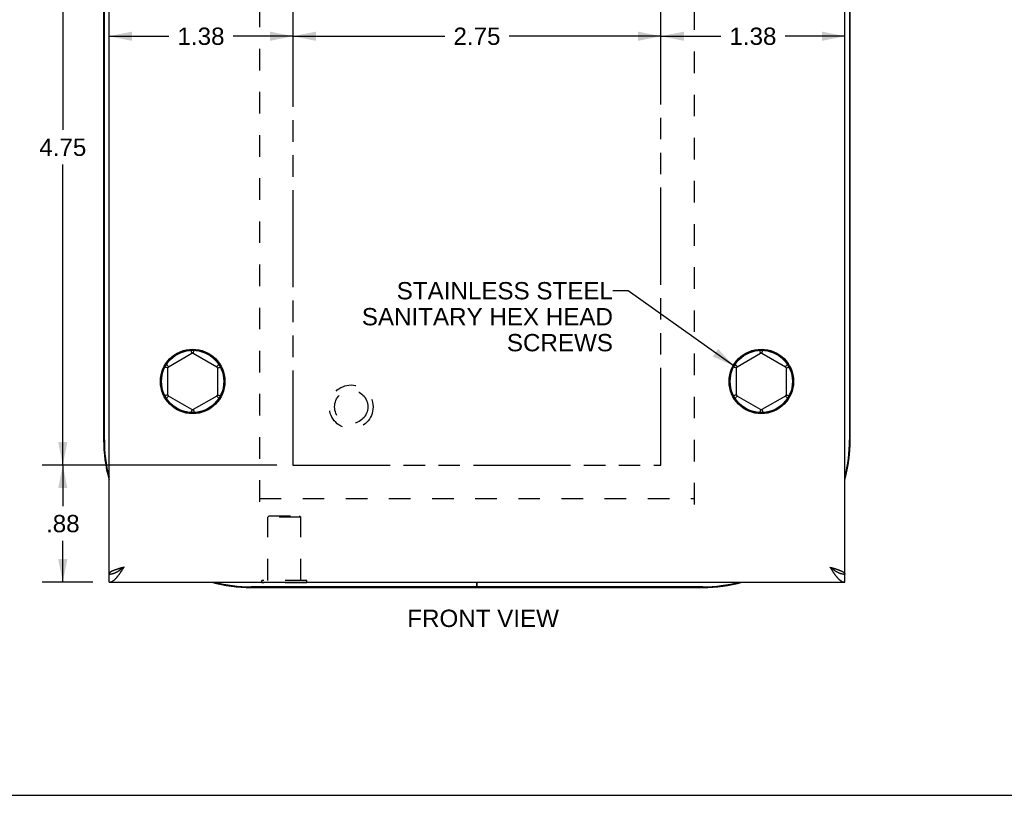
# Model space of a CAD drawing. Header units: inches. Extents: x 0 to 29.3, y 0 to 19.
# Tile 15 of 67: x 7.3 to 14.7, y 0 to 5.8. Entities that reach past the tile are written whole.
import ezdxf

# ---------------------------------------------------------------- set-up
doc = ezdxf.new("R2010")
doc.units = ezdxf.units.IN
doc.header["$LTSCALE"] = 1.612069
doc.header["$MEASUREMENT"] = 0
doc.linetypes.add('HIDDEN', pattern=[0.2, 0.1, -0.1])
doc.linetypes.add('PHANTOM', pattern=[0.8, 0.45, -0.05, 0.1, -0.05, 0.1, -0.05])
doc.layers.get('0').update_dxf_attribs({"linetype": 'CONTINUOUS'})
for name, color, linetype in [('02___PRT_ALL_AXES', 7, 'CONTINUOUS'), ('AVAILABLE_DOOR_SPACE', 7, 'CONTINUOUS'), ('DEFAULT_2', 8, 'HIDDEN'), ('DIMENSIONS', 7, 'CONTINUOUS')]:
    doc.layers.add(name, color=color, linetype=linetype)
doc.styles.get("Standard").update_dxf_attribs({"font": 'arial.ttf'})
doc.dimstyles.new('DIMSTYLE_1', dxfattribs={"dimtxt": 0.12931, "dimasz": 0.172414, "dimexe": 0.09, "dimexo": 0.07, "dimgap": 0.0375, "dimtad": 0, "dimtih": 1, "dimtoh": 1, "dimzin": 4, "dimdsep": 46, "dimtxsty": 'Standard', "dimblk": '_FILLED', "dimblk1": '_FILLED', "dimblk2": '_FILLED', "dimcen": 0.09, "dimazin": 1, "dimtfac": 1, "dimtofl": 0, "dimtmove": 0, "dimatfit": 3, "dimldrblk": '_FILLED', "dimfxl": 0, "dimtolj": 1, "dimtzin": 4, "dimarcsym": 0})
doc.dimstyles.get("Standard").update_dxf_attribs({"dimtxt": 0.146552, "dimasz": 0.172414, "dimexe": 0.09, "dimexo": 0.07, "dimgap": 0.09, "dimtad": 0, "dimtih": 1, "dimtoh": 1, "dimzin": 4, "dimdsep": 46, "dimtxsty": 'Standard', "dimblk": '_FILLED', "dimblk1": '_FILLED', "dimblk2": '_FILLED', "dimcen": 0.09, "dimazin": 1, "dimtp": 0.01, "dimtm": 0.01, "dimtfac": 1, "dimtofl": 0, "dimtmove": 0, "dimatfit": 3, "dimldrblk": '_FILLED', "dimfxl": 0, "dimtolj": 1, "dimtzin": 4, "dimarcsym": 0})

# ---------------------------------------------------------------- blocks, each defined once
blk = doc.blocks.new('_FILLED')
at = {"color": 0, "linetype": 'ByBlock'}
blk.add_solid([(0, 0), (-1, 0.2), (-1, -0.2)], dxfattribs=at)
blk = doc.blocks.new('*D13')
at = {"layer": 'DIMENSIONS', "color": 2, "linetype": 'Continuous'}
for p, q in [((7.964, 5.6729), (8.4112, 5.6729)), ((9.339, 5.6729), (8.8919, 5.6729))]:
    blk.add_line(p, q, dxfattribs=at)
at = {"layer": 'DIMENSIONS', "color": 2, "linetype": 'Continuous', "xscale": 0.1724137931, "yscale": 0.1724137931, "zscale": 0.1724137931, "rotation": 180}
blk.add_blockref('_FILLED', (7.964, 5.6729), dxfattribs=at)
at = {"layer": 'DIMENSIONS', "color": 2, "linetype": 'Continuous', "xscale": 0.1724137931, "yscale": 0.1724137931, "zscale": 0.1724137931}
blk.add_blockref('_FILLED', (9.339, 5.6729), dxfattribs=at)
at = {"layer": 'DIMENSIONS', "color": 2, "linetype": 'Continuous', "insert": (8.6515, 5.7376), "char_height": 0.12931, "width": 0.351397, "attachment_point": 2, "line_spacing_factor": 0.9}
blk.add_mtext('1.38', dxfattribs=at)
blk = doc.blocks.new('*D14')
at = {"layer": 'DIMENSIONS', "color": 2, "linetype": 'Continuous'}
for p, q in [((12.089, 5.6729), (12.5362, 5.6729)), ((13.464, 5.6729), (13.0169, 5.6729))]:
    blk.add_line(p, q, dxfattribs=at)
at = {"layer": 'DIMENSIONS', "color": 2, "linetype": 'Continuous', "xscale": 0.1724137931, "yscale": 0.1724137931, "zscale": 0.1724137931, "rotation": 180}
blk.add_blockref('_FILLED', (12.089, 5.6729), dxfattribs=at)
at = {"layer": 'DIMENSIONS', "color": 2, "linetype": 'Continuous', "xscale": 0.1724137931, "yscale": 0.1724137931, "zscale": 0.1724137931}
blk.add_blockref('_FILLED', (13.464, 5.6729), dxfattribs=at)
at = {"layer": 'DIMENSIONS', "color": 2, "linetype": 'Continuous', "insert": (12.7765, 5.7376), "char_height": 0.12931, "width": 0.351397, "attachment_point": 2, "line_spacing_factor": 0.9}
blk.add_mtext('1.38', dxfattribs=at)
blk = doc.blocks.new('*D16')
at = {"layer": 'DIMENSIONS', "color": 2, "linetype": 'Continuous'}
for p, q in [((9.2183, 2.4682), (7.4635, 2.4682)), ((7.6186, 2.4682), (7.6186, 2.16)), ((7.6186, 1.5932), (7.6186, 1.9014)), ((7.8433, 1.5932), (7.4635, 1.5932))]:
    blk.add_line(p, q, dxfattribs=at)
at = {"layer": 'DIMENSIONS', "color": 2, "linetype": 'Continuous', "xscale": 0.1724137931, "yscale": 0.1724137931, "zscale": 0.1724137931}
for p, rotation in [((7.6186, 2.4682), 90), ((7.6186, 1.5932), 270)]:
    blk.add_blockref('_FILLED', p, dxfattribs=dict(at, rotation=rotation))
at = {"layer": 'DIMENSIONS', "color": 2, "linetype": 'Continuous', "insert": (7.6186, 2.0954), "char_height": 0.12931, "width": 0.250929, "attachment_point": 2, "line_spacing_factor": 0.9}
blk.add_mtext('.88', dxfattribs=at)
blk = doc.blocks.new('*D19')
at = {"layer": 'DIMENSIONS', "color": 2, "linetype": 'Continuous'}
for p, q in [((9.2183, 7.2182), (7.4635, 7.2182)), ((7.6186, 7.2182), (7.6186, 4.9725)), ((7.6186, 2.4682), (7.6186, 4.7139)), ((9.2183, 2.4682), (7.4635, 2.4682))]:
    blk.add_line(p, q, dxfattribs=at)
at = {"layer": 'DIMENSIONS', "color": 2, "linetype": 'Continuous', "xscale": 0.1724137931, "yscale": 0.1724137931, "zscale": 0.1724137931}
for p, rotation in [((7.6186, 7.2182), 90), ((7.6186, 2.4682), 270)]:
    blk.add_blockref('_FILLED', p, dxfattribs=dict(at, rotation=rotation))
at = {"layer": 'DIMENSIONS', "color": 2, "linetype": 'Continuous', "insert": (7.6186, 4.9079), "char_height": 0.12931, "width": 0.351397, "attachment_point": 2, "line_spacing_factor": 0.9}
blk.add_mtext('4.75', dxfattribs=at)
blk = doc.blocks.new('*D20')
at = {"layer": 'DIMENSIONS', "color": 2, "linetype": 'Continuous'}
for p, q in [((9.339, 5.6729), (10.4737, 5.6729)), ((12.089, 5.6729), (10.9544, 5.6729))]:
    blk.add_line(p, q, dxfattribs=at)
at = {"layer": 'DIMENSIONS', "color": 2, "linetype": 'Continuous', "xscale": 0.1724137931, "yscale": 0.1724137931, "zscale": 0.1724137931, "rotation": 180}
blk.add_blockref('_FILLED', (9.339, 5.6729), dxfattribs=at)
at = {"layer": 'DIMENSIONS', "color": 2, "linetype": 'Continuous', "xscale": 0.1724137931, "yscale": 0.1724137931, "zscale": 0.1724137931}
blk.add_blockref('_FILLED', (12.089, 5.6729), dxfattribs=at)
at = {"layer": 'DIMENSIONS', "color": 2, "linetype": 'Continuous', "insert": (10.714, 5.7376), "char_height": 0.12931, "width": 0.351397, "attachment_point": 2, "line_spacing_factor": 0.9}
blk.add_mtext('2.75', dxfattribs=at)

msp = doc.modelspace()

# ---------------------------------------------------------------- linework, layer by layer
at = {"color": 3, "linetype": 'Continuous'}
for p, q in [((7.964, 1.6532), (7.964, 8.0332)), ((13.464, 1.6532), (13.464, 8.0332)), ((8.0382, 1.6938), (8.0341, 1.6926)), ((8.0422, 1.6951), (8.0382, 1.6938)), ((8.0463, 1.6964), (8.0422, 1.6951)), ((8.0505, 1.6976), (8.0463, 1.6964)), ((8.0547, 1.6989), (8.0505, 1.6976)), ((8.061, 1.7008), (8.0547, 1.6989)), ((8.0667, 1.6906), (8.0693, 1.6948)), ((8.0693, 1.6948), (8.0747, 1.7031)), ((8.0747, 1.7031), (8.076, 1.7052)), ((13.352, 1.7052), (13.3627, 1.7021)), ((13.352, 1.7052), (13.356, 1.699)), ((13.356, 1.699), (13.36, 1.6927)), ((13.36, 1.6927), (13.3627, 1.6885)), ((13.3627, 1.7021), (13.3691, 1.7002)), ((13.3691, 1.7002), (13.3733, 1.6989)), ((13.3733, 1.6989), (13.3775, 1.6976)), ((13.3775, 1.6976), (13.3817, 1.6964)), ((13.3817, 1.6964), (13.3858, 1.6951)), ((13.3858, 1.6951), (13.3899, 1.6938)), ((8.064, 1.6865), (8.0667, 1.6906)), ((13.3627, 1.6885), (13.3653, 1.6844)), ((13.3653, 1.6844), (13.368, 1.6803)), ((7.964, 1.5932), (13.464, 1.5932))]:
    msp.add_line(p, q, dxfattribs=at)
at = {"color": 7, "linetype": 'Continuous'}
for p, q in [((7.9236, 7.0307), (7.9236, 2.6557)), ((7.929, 2.6557), (7.929, 7.0307)), ((13.499, 7.0307), (13.499, 2.6557)), ((13.5044, 2.6557), (13.5044, 7.0307)), ((8.5812, 3.3138), (8.5798, 3.3186)), ((8.5829, 3.308), (8.5812, 3.3138)), ((8.5956, 3.3097), (8.5966, 3.3131)), ((12.8312, 3.3138), (12.8298, 3.3186)), ((12.8329, 3.308), (12.8312, 3.3138)), ((12.8456, 3.3097), (12.8466, 3.3131)), ((8.409, 3.2029), (8.584, 3.304)), ((8.584, 3.3041), (8.5829, 3.308)), ((8.584, 3.304), (8.584, 3.3041)), ((8.594, 3.3041), (8.5956, 3.3097)), ((8.594, 3.304), (8.594, 3.3041)), ((8.594, 3.304), (8.769, 3.2029)), ((12.659, 3.2029), (12.834, 3.304)), ((12.834, 3.3041), (12.8329, 3.308)), ((12.834, 3.304), (12.834, 3.3041)), ((12.844, 3.3041), (12.8456, 3.3097)), ((12.844, 3.304), (12.844, 3.3041)), ((12.844, 3.304), (13.019, 3.2029)), ((8.3941, 3.1968), (8.3893, 3.198)), ((8.4038, 3.1943), (8.4014, 3.1949)), ((8.4061, 3.2059), (8.4035, 3.2086)), ((8.404, 3.1943), (8.4038, 3.1943)), ((8.404, 2.9922), (8.404, 3.1943)), ((8.769, 3.2029), (8.7704, 3.2043)), ((8.7704, 3.2043), (8.7756, 3.2098)), ((8.774, 3.1943), (8.774, 2.9922)), ((8.774, 3.1943), (8.7742, 3.1943)), ((8.7742, 3.1943), (8.7797, 3.1957)), ((8.7756, 3.2098), (8.7801, 3.2144)), ((8.7797, 3.1957), (8.7839, 3.1968)), ((8.7801, 3.2144), (8.7833, 3.2178)), ((12.6441, 3.1968), (12.6393, 3.198)), ((12.65, 3.1953), (12.6441, 3.1968)), ((12.6538, 3.1943), (12.65, 3.1953)), ((12.654, 3.1943), (12.6538, 3.1943)), ((12.654, 2.9922), (12.654, 3.1943)), ((12.6589, 3.2031), (12.6549, 3.2072)), ((12.659, 3.2029), (12.6589, 3.2031)), ((13.019, 3.2029), (13.0191, 3.203)), ((13.024, 3.1943), (13.0242, 3.1943)), ((13.024, 3.1943), (13.024, 2.9922)), ((13.0242, 3.1943), (13.0297, 3.1957)), ((13.0256, 3.2098), (13.0301, 3.2144)), ((13.0297, 3.1957), (13.0339, 3.1968)), ((13.0301, 3.2144), (13.0333, 3.2178)), ((8.3983, 2.9907), (8.3941, 2.9897)), ((8.4038, 2.9922), (8.3983, 2.9907)), ((8.4019, 2.9762), (8.3984, 2.9726)), ((8.4061, 2.9806), (8.4019, 2.9762)), ((8.404, 2.9922), (8.4038, 2.9922)), ((8.4089, 2.9834), (8.4061, 2.9806)), ((8.409, 2.9835), (8.4089, 2.9834)), ((8.584, 2.8825), (8.409, 2.9835)), ((8.769, 2.9835), (8.594, 2.8825)), ((8.769, 2.9835), (8.7691, 2.9834)), ((8.7691, 2.9834), (8.7731, 2.9793)), ((8.7731, 2.9793), (8.7761, 2.9762)), ((8.774, 2.9922), (8.7742, 2.9922)), ((8.7742, 2.9922), (8.7766, 2.9915)), ((8.7839, 2.9897), (8.7888, 2.9885)), ((12.6483, 2.9907), (12.6441, 2.9897)), ((12.6538, 2.9922), (12.6483, 2.9907)), ((12.6519, 2.9762), (12.6484, 2.9726)), ((12.6561, 2.9806), (12.6519, 2.9762)), ((12.654, 2.9922), (12.6538, 2.9922)), ((12.6589, 2.9834), (12.6561, 2.9806)), ((12.659, 2.9835), (12.6589, 2.9834)), ((12.834, 2.8825), (12.659, 2.9835)), ((13.019, 2.9835), (12.844, 2.8825)), ((13.019, 2.9835), (13.0191, 2.9834)), ((13.0191, 2.9834), (13.0231, 2.9793)), ((13.0231, 2.9793), (13.0261, 2.9762)), ((13.024, 2.9922), (13.0242, 2.9922)), ((13.0242, 2.9922), (13.028, 2.9912)), ((13.028, 2.9912), (13.0339, 2.9897)), ((13.0339, 2.9897), (13.0388, 2.9885)), ((8.5824, 2.8768), (8.5812, 2.8727)), ((8.584, 2.8823), (8.5824, 2.8768)), ((8.584, 2.8825), (8.584, 2.8823)), ((8.594, 2.8825), (8.5941, 2.8823)), ((8.5941, 2.8823), (8.5951, 2.8785)), ((8.5951, 2.8785), (8.5968, 2.8727)), ((8.5968, 2.8727), (8.5982, 2.8679)), ((12.8324, 2.8768), (12.8312, 2.8727)), ((12.834, 2.8823), (12.8324, 2.8768)), ((12.834, 2.8825), (12.834, 2.8823)), ((12.844, 2.8825), (12.8441, 2.8823)), ((12.8441, 2.8823), (12.8451, 2.8785)), ((12.8451, 2.8785), (12.8468, 2.8727)), ((12.8468, 2.8727), (12.8482, 2.8679)), ((8.056, 1.6908), (8.0587, 1.6927)), ((8.0587, 1.6927), (8.0613, 1.6946)), ((8.0634, 1.6971), (8.0609, 1.6955)), ((8.0613, 1.6946), (8.064, 1.6965)), ((8.0659, 1.6987), (8.0634, 1.6971)), ((8.064, 1.6965), (8.0667, 1.6984)), ((8.0684, 1.7004), (8.0659, 1.6987)), ((8.0689, 1.7007), (8.067, 1.6992)), ((8.0722, 1.7028), (8.0684, 1.7004)), ((8.076, 1.7052), (8.0722, 1.7028)), ((13.352, 1.7052), (13.3571, 1.702)), ((13.352, 1.7052), (13.36, 1.6994)), ((13.3571, 1.702), (13.3596, 1.7004)), ((13.3596, 1.7004), (13.3622, 1.6987)), ((13.36, 1.6994), (13.364, 1.6965)), ((13.3622, 1.6987), (13.3646, 1.6971)), ((13.3654, 1.6959), (13.3625, 1.6981)), ((13.364, 1.6965), (13.3667, 1.6946)), ((13.3667, 1.6946), (13.3693, 1.6927)), ((13.3693, 1.6927), (13.372, 1.6908)), ((7.964, 1.5932), (7.964, 1.6532)), ((13.372, 1.6908), (13.3747, 1.689)), ((13.464, 1.5932), (13.464, 1.6532)), ((10.714, 1.5582), (9.0265, 1.5582)), ((9.0265, 1.5529), (10.714, 1.5529)), ((10.714, 1.5529), (10.714, 1.5932)), ((10.716, 1.5529), (10.716, 1.5932)), ((12.4015, 1.5582), (10.716, 1.5582)), ((10.716, 1.5529), (12.4015, 1.5529)), ((0, 0), (29.3103, 0))]:
    msp.add_line(p, q, dxfattribs=at)
for points in [[(8.5798, 3.3186), (8.5791, 3.3212), (8.5783, 3.3238)], [(8.5966, 3.3131), (8.5978, 3.3172), (8.5984, 3.3193), (8.5997, 3.3238)], [(12.8298, 3.3186), (12.8291, 3.3212), (12.8283, 3.3238)], [(12.8466, 3.3131), (12.8478, 3.3172), (12.8484, 3.3193), (12.8497, 3.3238)], [(8.3893, 3.198), (8.3867, 3.1986), (8.384, 3.1993)], [(8.4014, 3.1949), (8.4, 3.1953), (8.3941, 3.1968)], [(8.4035, 3.2086), (8.4002, 3.212), (8.3984, 3.2139), (8.3966, 3.2158), (8.3947, 3.2178)], [(8.409, 3.2029), (8.4089, 3.2031), (8.4061, 3.2059)], [(8.7839, 3.1968), (8.7888, 3.198), (8.7914, 3.1986), (8.794, 3.1993)], [(12.6393, 3.198), (12.6367, 3.1986), (12.634, 3.1993)], [(12.6549, 3.2072), (12.6519, 3.2102), (12.6502, 3.212), (12.6484, 3.2139), (12.6466, 3.2158), (12.6447, 3.2178)], [(13.0191, 3.203), (13.0198, 3.2037), (13.0256, 3.2098)], [(13.0339, 3.1968), (13.0388, 3.198), (13.0414, 3.1986), (13.044, 3.1993)], [(8.3941, 2.9897), (8.3893, 2.9885), (8.3867, 2.9879), (8.384, 2.9872)], [(8.3984, 2.9726), (8.3966, 2.9707), (8.3947, 2.9687)], [(8.7761, 2.9762), (8.7796, 2.9726), (8.7814, 2.9707), (8.7833, 2.9687)], [(8.7766, 2.9915), (8.778, 2.9912), (8.7839, 2.9897)], [(8.7888, 2.9885), (8.7914, 2.9879), (8.794, 2.9872)], [(12.6441, 2.9897), (12.6393, 2.9885), (12.6367, 2.9879), (12.634, 2.9872)], [(12.6484, 2.9726), (12.6466, 2.9707), (12.6447, 2.9687)], [(13.0261, 2.9762), (13.0296, 2.9726), (13.0314, 2.9707), (13.0333, 2.9687)], [(13.0388, 2.9885), (13.0414, 2.9879), (13.044, 2.9872)], [(8.5812, 2.8727), (8.5798, 2.8679), (8.5791, 2.8653), (8.5783, 2.8627)], [(12.8312, 2.8727), (12.8298, 2.8679), (12.8291, 2.8653), (12.8283, 2.8627)], [(8.5982, 2.8679), (8.5989, 2.8653), (8.5997, 2.8627)], [(12.8482, 2.8679), (12.8489, 2.8653), (12.8497, 2.8627)], [(8.0609, 1.6955), (8.0597, 1.6947), (8.0585, 1.6939), (8.0573, 1.693), (8.0561, 1.6922), (8.0549, 1.6914), (8.0538, 1.6906), (8.0526, 1.6898), (8.0515, 1.689), (8.0504, 1.6882), (8.0493, 1.6874), (8.0482, 1.6865), (8.0471, 1.6857), (8.0461, 1.6849), (8.045, 1.6841), (8.044, 1.6833), (8.043, 1.6825), (8.042, 1.6817), (8.0411, 1.6809), (8.0407, 1.6805)], [(8.067, 1.6992), (8.0641, 1.697), (8.0626, 1.6959), (8.0612, 1.6949), (8.0597, 1.6938), (8.0583, 1.6927), (8.0568, 1.6917), (8.0554, 1.6906), (8.0539, 1.6896), (8.0525, 1.6886), (8.051, 1.6875), (8.0496, 1.6865), (8.0481, 1.6855), (8.0467, 1.6845), (8.0452, 1.6835), (8.0438, 1.6826), (8.0423, 1.6816), (8.0409, 1.6806), (8.0408, 1.6806)], [(8.0667, 1.6984), (8.068, 1.6994), (8.076, 1.7052)], [(13.3625, 1.6981), (13.3596, 1.7003), (13.3591, 1.7007)], [(13.3646, 1.6971), (13.3671, 1.6955), (13.3683, 1.6947), (13.3695, 1.6939), (13.3707, 1.693), (13.3719, 1.6922), (13.3731, 1.6914), (13.3742, 1.6906), (13.3754, 1.6898), (13.3765, 1.689), (13.3776, 1.6882), (13.3787, 1.6874), (13.3798, 1.6865), (13.3809, 1.6857), (13.382, 1.6849), (13.383, 1.6841), (13.384, 1.6833), (13.385, 1.6825), (13.386, 1.6817), (13.3869, 1.6809), (13.3873, 1.6805)], [(13.3872, 1.6806), (13.3872, 1.6806), (13.3857, 1.6816), (13.3843, 1.6826), (13.3828, 1.6835), (13.3814, 1.6845), (13.3799, 1.6855), (13.3785, 1.6865), (13.377, 1.6875), (13.3756, 1.6886), (13.3741, 1.6896), (13.3727, 1.6906), (13.3712, 1.6917), (13.3698, 1.6927), (13.3683, 1.6938), (13.3669, 1.6949), (13.3654, 1.6959)], [(7.964, 1.6532), (7.9653, 1.6532), (7.9667, 1.6533), (7.968, 1.6533), (7.9693, 1.6534), (7.9707, 1.6535), (7.972, 1.6536), (7.9733, 1.6537), (7.9747, 1.6538), (7.976, 1.654), (7.9773, 1.6541), (7.9787, 1.6543), (7.98, 1.6545), (7.9813, 1.6548), (7.9827, 1.655), (7.984, 1.6553), (7.9853, 1.6555), (7.9867, 1.6558), (7.988, 1.6562), (7.9893, 1.6565), (7.9907, 1.6568), (7.992, 1.6572), (7.9933, 1.6576), (7.9947, 1.658), (7.996, 1.6584), (7.9973, 1.6588), (7.9987, 1.6593), (8, 1.6597), (8.0013, 1.6602), (8.0027, 1.6607), (8.004, 1.6612), (8.0053, 1.6617), (8.0067, 1.6623), (8.008, 1.6628), (8.0093, 1.6634), (8.0107, 1.664), (8.012, 1.6646), (8.0133, 1.6652), (8.0147, 1.6658), (8.016, 1.6665), (8.0173, 1.6671), (8.0187, 1.6678), (8.02, 1.6685), (8.0213, 1.6692), (8.0227, 1.6699), (8.024, 1.6706), (8.0253, 1.6713), (8.0267, 1.6721), (8.028, 1.6728), (8.0293, 1.6736), (8.0307, 1.6744), (8.032, 1.6751), (8.0333, 1.6759), (8.0347, 1.6768), (8.036, 1.6776), (8.0373, 1.6784), (8.0387, 1.6792), (8.04, 1.6801)], [(8.04, 1.6801), (8.0413, 1.6809), (8.0427, 1.6818), (8.044, 1.6827), (8.0453, 1.6836), (8.0467, 1.6844), (8.048, 1.6853), (8.0493, 1.6862), (8.0507, 1.6871), (8.052, 1.6881), (8.0533, 1.689), (8.056, 1.6908)], [(13.3747, 1.689), (13.376, 1.6881), (13.3773, 1.6871), (13.3787, 1.6862), (13.38, 1.6853), (13.3813, 1.6844), (13.3827, 1.6836), (13.384, 1.6827), (13.3853, 1.6818), (13.3867, 1.6809)], [(13.3867, 1.6809), (13.388, 1.6801), (13.3893, 1.6792), (13.3907, 1.6784), (13.392, 1.6776), (13.3933, 1.6768), (13.3947, 1.6759), (13.396, 1.6751), (13.3973, 1.6744), (13.3987, 1.6736), (13.4, 1.6728), (13.4013, 1.6721), (13.4027, 1.6713), (13.404, 1.6706), (13.4053, 1.6699), (13.4067, 1.6692), (13.408, 1.6685), (13.4093, 1.6678), (13.4107, 1.6671), (13.412, 1.6665), (13.4133, 1.6658), (13.4147, 1.6652), (13.416, 1.6646), (13.4173, 1.664), (13.4187, 1.6634), (13.42, 1.6628), (13.4213, 1.6623), (13.4227, 1.6617), (13.424, 1.6612), (13.4253, 1.6607), (13.4267, 1.6602), (13.428, 1.6597), (13.4293, 1.6593), (13.4307, 1.6588), (13.432, 1.6584), (13.4333, 1.658), (13.4347, 1.6576), (13.436, 1.6572), (13.4373, 1.6568), (13.4387, 1.6565), (13.44, 1.6562), (13.4413, 1.6558), (13.4427, 1.6555), (13.444, 1.6553), (13.4453, 1.655), (13.4467, 1.6548), (13.448, 1.6545), (13.4493, 1.6543), (13.4507, 1.6541), (13.452, 1.654), (13.4533, 1.6538), (13.4547, 1.6537), (13.456, 1.6536), (13.4573, 1.6535), (13.4587, 1.6534), (13.46, 1.6533), (13.4613, 1.6533), (13.4627, 1.6532), (13.464, 1.6532)]]:
    msp.add_lwpolyline(points, dxfattribs=at)
at = {"color": 3, "linetype": 'Continuous'}
for points in [[(8.0341, 1.6926), (8.0322, 1.6919), (8.0302, 1.6913), (8.0282, 1.6906), (8.0263, 1.69), (8.0244, 1.6894), (8.0225, 1.6887), (8.0206, 1.6881), (8.0188, 1.6875), (8.0169, 1.6868), (8.0151, 1.6862), (8.0133, 1.6856), (8.0116, 1.6849), (8.0098, 1.6843), (8.0081, 1.6837), (8.0064, 1.683), (8.0048, 1.6824), (8.0031, 1.6818), (8.0015, 1.6811), (7.9999, 1.6805), (7.9983, 1.6799), (7.9968, 1.6792), (7.9953, 1.6786), (7.9938, 1.678), (7.9924, 1.6773), (7.991, 1.6767), (7.9896, 1.6761), (7.9883, 1.6754), (7.9869, 1.6748), (7.9857, 1.6742), (7.9844, 1.6735), (7.9832, 1.6729), (7.982, 1.6723), (7.9809, 1.6716), (7.9797, 1.671), (7.9787, 1.6704), (7.9776, 1.6697), (7.9766, 1.6691), (7.9756, 1.6685), (7.9747, 1.6678), (7.9738, 1.6672), (7.973, 1.6666), (7.9721, 1.6659), (7.9713, 1.6653), (7.9706, 1.6646), (7.9699, 1.664), (7.9692, 1.6634), (7.9686, 1.6627), (7.968, 1.6621), (7.9675, 1.6615), (7.967, 1.6608), (7.9665, 1.6602), (7.9661, 1.6596), (7.9657, 1.6589), (7.9653, 1.6583), (7.965, 1.6577), (7.9647, 1.657), (7.9645, 1.6564), (7.9643, 1.6558), (7.9642, 1.6551), (7.9641, 1.6545), (7.964, 1.6539), (7.964, 1.6532)], [(8.076, 1.7052), (8.0739, 1.7046), (8.061, 1.7008)], [(13.3899, 1.6938), (13.3939, 1.6926), (13.3959, 1.6919), (13.3978, 1.6913), (13.3998, 1.6906), (13.4017, 1.69), (13.4036, 1.6894), (13.4055, 1.6887), (13.4074, 1.6881), (13.4092, 1.6875), (13.4111, 1.6868), (13.4129, 1.6862), (13.4147, 1.6856), (13.4164, 1.6849), (13.4182, 1.6843), (13.4199, 1.6837), (13.4216, 1.683), (13.4233, 1.6824), (13.4249, 1.6818), (13.4265, 1.6811), (13.4281, 1.6805), (13.4297, 1.6799), (13.4312, 1.6792), (13.4327, 1.6786), (13.4342, 1.678), (13.4356, 1.6773), (13.437, 1.6767), (13.4384, 1.6761), (13.4398, 1.6754), (13.4411, 1.6748), (13.4424, 1.6742), (13.4436, 1.6735), (13.4448, 1.6729), (13.446, 1.6723), (13.4472, 1.6716), (13.4483, 1.671), (13.4494, 1.6704), (13.4504, 1.6697), (13.4514, 1.6691), (13.4524, 1.6685), (13.4533, 1.6678), (13.4542, 1.6672), (13.4551, 1.6666), (13.4559, 1.6659), (13.4567, 1.6653), (13.4574, 1.6646), (13.4581, 1.664), (13.4588, 1.6634), (13.4594, 1.6627), (13.46, 1.6621), (13.4606, 1.6615), (13.4611, 1.6608), (13.4615, 1.6602), (13.462, 1.6596), (13.4624, 1.6589), (13.4627, 1.6583), (13.463, 1.6577), (13.4633, 1.657), (13.4635, 1.6564), (13.4637, 1.6558), (13.4638, 1.6551), (13.4639, 1.6545), (13.464, 1.6539), (13.464, 1.6532)], [(7.964, 1.5932), (7.9653, 1.5933), (7.9667, 1.5933), (7.968, 1.5934), (7.9693, 1.5935), (7.9707, 1.5937), (7.972, 1.5939), (7.9733, 1.5942), (7.9747, 1.5945), (7.976, 1.5948), (7.9773, 1.5952), (7.9787, 1.5956), (7.98, 1.596), (7.9813, 1.5965), (7.9827, 1.5971), (7.984, 1.5976), (7.9853, 1.5982), (7.9867, 1.5988), (7.988, 1.5995), (7.9893, 1.6002), (7.9907, 1.601), (7.992, 1.6018), (7.9933, 1.6026), (7.9947, 1.6034), (7.996, 1.6043), (7.9973, 1.6053), (7.9987, 1.6062), (8, 1.6072), (8.0013, 1.6082), (8.0027, 1.6093), (8.004, 1.6104), (8.0053, 1.6115), (8.0067, 1.6127), (8.008, 1.6139), (8.0093, 1.6151), (8.0107, 1.6164), (8.012, 1.6177), (8.0133, 1.619), (8.0147, 1.6203), (8.016, 1.6217), (8.0173, 1.6231), (8.0187, 1.6246), (8.02, 1.626), (8.0213, 1.6275), (8.0227, 1.6291), (8.024, 1.6306), (8.0253, 1.6322), (8.0267, 1.6338), (8.028, 1.6354), (8.0293, 1.6371), (8.0307, 1.6387), (8.032, 1.6404), (8.0333, 1.6421), (8.0347, 1.6439), (8.036, 1.6456), (8.0373, 1.6474), (8.0387, 1.6492), (8.04, 1.6511), (8.0413, 1.6529), (8.0427, 1.6548), (8.044, 1.6566), (8.0453, 1.6585), (8.0467, 1.6604), (8.048, 1.6624), (8.0493, 1.6643), (8.0507, 1.6663), (8.052, 1.6682), (8.0533, 1.6702), (8.0547, 1.6722), (8.056, 1.6742), (8.0573, 1.6762), (8.0587, 1.6783), (8.06, 1.6803), (8.0613, 1.6824), (8.064, 1.6865)], [(13.368, 1.6803), (13.3693, 1.6783), (13.3707, 1.6762), (13.372, 1.6742), (13.3733, 1.6722), (13.3747, 1.6702), (13.376, 1.6682), (13.3773, 1.6663), (13.3787, 1.6643), (13.38, 1.6624), (13.3813, 1.6604), (13.3827, 1.6585), (13.384, 1.6566), (13.3853, 1.6548), (13.3867, 1.6529), (13.388, 1.6511), (13.3893, 1.6492), (13.3907, 1.6474), (13.392, 1.6456), (13.3933, 1.6439), (13.3947, 1.6421), (13.396, 1.6404), (13.3973, 1.6387), (13.3987, 1.6371), (13.4, 1.6354), (13.4013, 1.6338), (13.4027, 1.6322), (13.404, 1.6306), (13.4053, 1.6291), (13.4067, 1.6275), (13.408, 1.626), (13.4093, 1.6246), (13.4107, 1.6231), (13.412, 1.6217), (13.4133, 1.6203), (13.4147, 1.619), (13.416, 1.6177), (13.4173, 1.6164), (13.4187, 1.6151), (13.42, 1.6139), (13.4213, 1.6127), (13.4227, 1.6115), (13.424, 1.6104), (13.4253, 1.6093), (13.4267, 1.6082), (13.428, 1.6072), (13.4293, 1.6062), (13.4307, 1.6053), (13.432, 1.6043), (13.4333, 1.6034), (13.4347, 1.6026), (13.436, 1.6018), (13.4373, 1.601), (13.4387, 1.6002), (13.44, 1.5995), (13.4413, 1.5988), (13.4427, 1.5982), (13.444, 1.5976), (13.4453, 1.5971), (13.4467, 1.5965), (13.448, 1.596), (13.4493, 1.5956), (13.4507, 1.5952), (13.452, 1.5948), (13.4533, 1.5945), (13.4547, 1.5942), (13.456, 1.5939), (13.4573, 1.5937), (13.4587, 1.5935), (13.46, 1.5934), (13.4613, 1.5933), (13.4627, 1.5933), (13.464, 1.5932)]]:
    msp.add_lwpolyline(points, dxfattribs=at)
at = {"color": 7, "linetype": 'Continuous'}
for centre, radius in [((8.589, 3.0932), 0.241), ((8.589, 3.0932), 0.2375), ((8.589, 3.0932), 0.2325), ((12.839, 3.0932), 0.241), ((12.839, 3.0932), 0.2375), ((12.839, 3.0932), 0.2325)]:
    msp.add_circle(centre, radius, dxfattribs=at)
for centre, radius, start, end in [((8.589, 3.0932), 0.2108, 88.64081, 91.35919), ((12.839, 3.0932), 0.2108, 88.64081, 91.35919), ((8.589, 3.0932), 0.2108, 148.64081, 151.35919), ((8.589, 3.0932), 0.2108, 28.64081, 31.35919), ((12.839, 3.0932), 0.2108, 148.64081, 151.35919), ((12.839, 3.0932), 0.2108, 28.64081, 31.35919), ((8.589, 3.0932), 0.2108, 208.64081, 211.35919), ((8.589, 3.0932), 0.2108, 328.64081, 331.35919), ((12.839, 3.0932), 0.2108, 208.64081, 211.35919), ((12.839, 3.0932), 0.2108, 328.64081, 331.35919), ((8.589, 3.0932), 0.2108, 268.64081, 271.35919), ((12.839, 3.0932), 0.2108, 268.64081, 271.35919), ((9.0265, 2.6557), 1.1029, 180, 195.53873), ((9.0265, 2.6557), 1.0975, 180, 194.50838), ((12.4015, 2.6557), 1.0975, 345.49162, 360), ((12.4015, 2.6557), 1.1029, 344.46112, 360), ((9.0265, 2.6557), 1.1029, 254.46112, 270), ((9.0265, 2.6557), 1.0975, 255.49162, 270), ((12.4015, 2.6557), 1.1029, 270, 285.53873), ((12.4015, 2.6557), 1.0975, 270, 284.50838)]:
    msp.add_arc(centre, radius, start, end, dxfattribs=at)
at = {"layer": '02___PRT_ALL_AXES', "color": 8, "linetype": 'HIDDEN'}
msp.add_circle((9.774, 2.9032), 0.124, dxfattribs=at)
at = {"layer": 'AVAILABLE_DOOR_SPACE', "color": 4, "linetype": 'PHANTOM'}
for p, q in [((9.339, 7.2182), (9.339, 2.4682)), ((12.089, 2.4682), (12.089, 7.2182)), ((9.339, 2.4682), (12.089, 2.4682))]:
    msp.add_line(p, q, dxfattribs=at)
at = {"layer": 'DEFAULT_2', "color": 8, "linetype": 'HIDDEN'}
for p, q in [((9.089, 7.5132), (9.089, 2.1732)), ((12.339, 2.1732), (12.339, 7.5132)), ((9.089, 2.2182), (12.339, 2.2182)), ((9.16, 2.0882), (9.15, 2.0782)), ((9.398, 2.0782), (9.15, 2.0782)), ((9.15, 1.6062), (9.15, 2.0782)), ((9.16, 2.0882), (9.388, 2.0882)), ((9.388, 2.0882), (9.398, 2.0782)), ((9.398, 1.6062), (9.398, 2.0782)), ((9.4425, 1.6062), (9.1055, 1.6062)), ((9.1055, 1.5882), (9.1055, 1.6062)), ((9.4425, 1.5882), (9.1055, 1.5882)), ((9.4425, 1.5882), (9.4425, 1.6062))]:
    msp.add_line(p, q, dxfattribs=at)
for radius in [0.1635, 0.124]:
    msp.add_circle((9.774, 2.9032), radius, dxfattribs=at)

# ---------------------------------------------------------------- texts
at = {"layer": 'DIMENSIONS', "color": 2, "linetype": 'Continuous', "char_height": 0.12931, "line_spacing_factor": 0.9}
for s, insert, width, attachment_point in [('STAINLESS STEEL\\PSANITARY HEX HEAD\\PSCREWS', (11.7303, 3.8357), 1.872837, 3), ('FRONT VIEW', (10.7598, 1.3874), 1.131586, 2)]:
    msp.add_mtext(s, dxfattribs=dict(at, insert=insert, width=width, attachment_point=attachment_point))

# ---------------------------------------------------------------- dimensions: what is measured, and where the dimension line sits
at = {"layer": 'DIMENSIONS', "color": 2, "linetype": 'Continuous'}
for base, p1, p2, angle, picture, middle in [((7.6186, 2.4682), (9.2883, 7.2182), (9.2883, 2.4682), 270, '*D19', (7.6158, 4.842)), ((7.9640108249, 5.6729149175), (9.3390108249, 2.4682347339), (7.9640108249, 1.6532347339), 180, '*D13', (8.6568709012, 5.6721937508)), ((7.6186311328, 1.5932347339), (9.2883211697, 2.4682347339), (7.9133211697, 1.5932347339), 270, '*D16', (7.6221749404, 2.0300137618))]:
    dim = msp.add_linear_dim(base=base, p1=p1, p2=p2, angle=angle, dimstyle='DIMSTYLE_1', dxfattribs=at)
    dim.commit()
    dim.dimension.update_dxf_attribs({"geometry": picture, "text_midpoint": middle, "dimtype": 160})
for base, p1, p2, picture, middle in [((12.089, 5.6729), (9.339, 7.2182), (12.089, 7.2182), '*D20', (10.7129, 5.6722)), ((13.4640108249, 5.6729149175), (12.0890108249, 2.4682347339), (13.4640108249, 1.6532347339), '*D14', (12.7818712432, 5.6721937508))]:
    dim = msp.add_linear_dim(base=base, p1=p1, p2=p2, dimstyle='DIMSTYLE_1', dxfattribs=at)
    dim.commit()
    dim.dimension.update_dxf_attribs({"geometry": picture, "text_midpoint": middle, "dimtype": 160})

# ---------------------------------------------------------------- leaders
at = {"layer": 'DIMENSIONS', "color": 2, "linetype": 'Continuous', "annotation_type": 0, "has_hookline": 1, "hookline_direction": 1, "text_width": 1.8594}
msp.add_leader([(12.6368, 3.2079), (11.8428, 3.7711), (11.7303, 3.7711)], dimstyle='Standard', override={"dimtad": 0}, dxfattribs=at)

doc.saveas('drawing.dxf')
